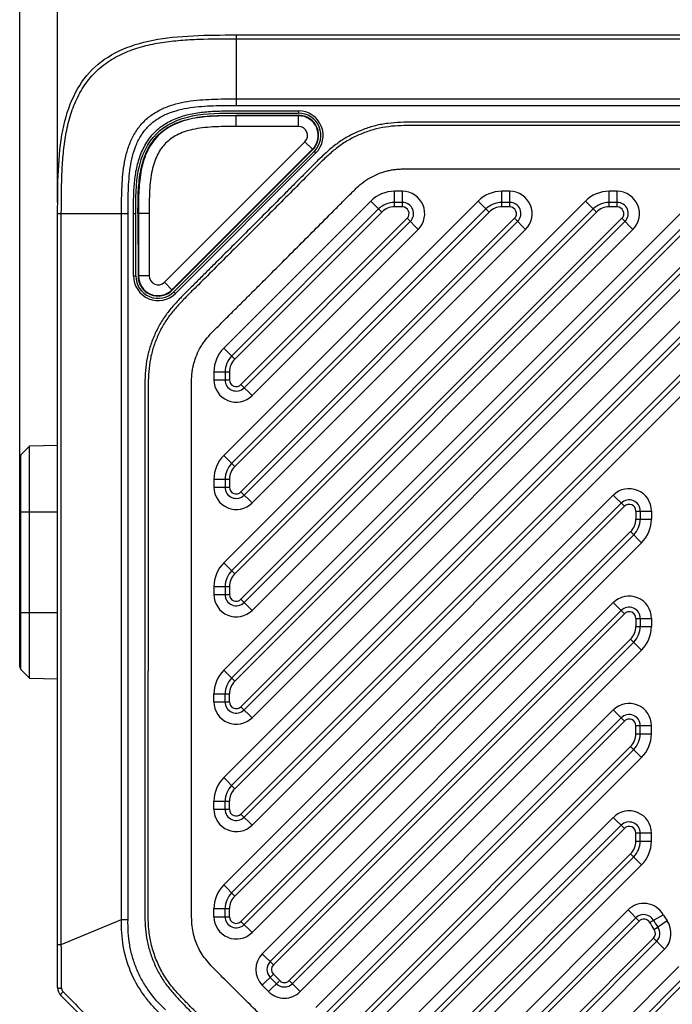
# Model space of a CAD drawing. Header units: millimetres. Extents: x 16 to 357, y 137 to 375.
# Tile 9 of 15: x 161 to 191, y 306 to 350. Entities that reach past the tile are written whole.
import ezdxf
from ezdxf.enums import TextEntityAlignment as Align

# ---------------------------------------------------------------- set-up
doc = ezdxf.new("R2010")
doc.units = ezdxf.units.MM
doc.header["$LTSCALE"] = 16.335
doc.layers.get('0').update_dxf_attribs({"linetype": 'CONTINUOUS'})
doc.layers.add('00_COMPONENTS', color=7, linetype='CONTINUOUS')
doc.layers.add('51__DRAFT_DIMS', color=7, linetype='CONTINUOUS')
doc.styles.get("Standard").update_dxf_attribs({"font": 'simfang.ttf'})
doc.dimstyles.new('DIMSTYLE_2', dxfattribs={"dimtxt": 3, "dimasz": 3, "dimexe": 2.5, "dimexo": 0.5, "dimgap": 0.75, "dimtad": 1, "dimdsep": 46, "dimtxsty": 'Standard', "dimblk": '_FILLED', "dimblk1": '_FILLED', "dimblk2": '_FILLED', "dimcen": 0.09, "dimclrt": 3, "dimazin": 2, "dimtp": 0.3, "dimtm": 0.3, "dimtfac": 1, "dimtofl": 0, "dimtmove": 0, "dimatfit": 3, "dimldrblk": '_FILLED', "dimfxl": 0, "dimtolj": 1, "dimarcsym": 0})

# ---------------------------------------------------------------- blocks, each defined once
blk = doc.blocks.new('_FILLED')
at = {"color": 0, "linetype": 'ByBlock'}
blk.add_solid([(0, 0), (-1, 0.167), (-1, -0.167)], dxfattribs=at)
blk = doc.blocks.new('*D4')
at = {"layer": '51__DRAFT_DIMS', "color": 4}
for p, q in [((163.144, 342.051), (163.144, 357.175)), ((205.744, 346.64), (205.744, 357.175)), ((163.144, 354.675), (184.444, 354.675)), ((205.744, 354.675), (184.444, 354.675))]:
    blk.add_line(p, q, dxfattribs=at)
at = {"layer": '51__DRAFT_DIMS', "color": 4, "xscale": 3, "yscale": 3, "zscale": 3, "rotation": 180}
blk.add_blockref('_FILLED', (163.144, 354.675), dxfattribs=at)
at = {"layer": '51__DRAFT_DIMS', "color": 4, "xscale": 3, "yscale": 3, "zscale": 3}
blk.add_blockref('_FILLED', (205.744, 354.675), dxfattribs=at)
at = {"layer": '51__DRAFT_DIMS', "color": 3}
blk.add_text('42.6', height=3, dxfattribs=at).set_placement((184.444, 355.425), align=Align.CENTER)
blk = doc.blocks.new('*D5')
at = {"layer": '51__DRAFT_DIMS', "color": 4}
for p, q in [((161.444, 328.688), (161.444, 365.76)), ((205.744, 346.64), (205.744, 365.76)), ((161.444, 363.26), (183.594, 363.26)), ((205.744, 363.26), (183.594, 363.26))]:
    blk.add_line(p, q, dxfattribs=at)
at = {"layer": '51__DRAFT_DIMS', "color": 4, "xscale": 3, "yscale": 3, "zscale": 3, "rotation": 180}
blk.add_blockref('_FILLED', (161.444, 363.26), dxfattribs=at)
at = {"layer": '51__DRAFT_DIMS', "color": 4, "xscale": 3, "yscale": 3, "zscale": 3}
blk.add_blockref('_FILLED', (205.744, 363.26), dxfattribs=at)
at = {"layer": '51__DRAFT_DIMS', "color": 3}
blk.add_text('44.3', height=3, dxfattribs=at).set_placement((183.594, 364.01), align=Align.CENTER)

msp = doc.modelspace()

# ---------------------------------------------------------------- linework, layer by layer
at = {"layer": '00_COMPONENTS', "color": 4}
for p, q in [((171.144, 349.551), (171.144, 346.397)), ((171.144, 349.385), (199.544, 349.385)), ((171.144, 346.689), (199.544, 346.689)), ((171.144, 346.397), (199.544, 346.397)), ((171.143, 345.451), (171.143, 345.951)), ((173.937, 346.151), (173.937, 346.051)), ((173.937, 345.452), (173.937, 345.952)), ((185.565, 345.641), (184.744, 345.641)), ((185.565, 345.493), (184.744, 345.493)), ((174.574, 344.415), (174.22, 344.769)), ((174.715, 344.273), (168.421, 337.979)), ((174.715, 344.273), (174.644, 344.344)), ((184.744, 343.551), (185.565, 343.551)), ((178.231, 341.851), (178.231, 342.551)), ((178.589, 342.551), (178.231, 342.551)), ((178.589, 341.851), (178.589, 342.551)), ((183.039, 341.851), (183.039, 342.551)), ((183.398, 342.551), (183.039, 342.551)), ((183.398, 341.851), (183.398, 342.551)), ((187.847, 341.851), (187.847, 342.551)), ((188.206, 342.551), (187.847, 342.551)), ((188.206, 341.851), (188.206, 342.551)), ((177.17, 342.112), (170.583, 335.524)), ((181.978, 342.112), (170.583, 330.715)), ((186.786, 342.112), (170.583, 325.906)), ((170.583, 321.098), (191.595, 342.112)), ((177.665, 341.617), (177.17, 342.112)), ((178.589, 341.851), (178.231, 341.851)), ((182.473, 341.617), (181.978, 342.112)), ((183.398, 341.851), (183.039, 341.851)), ((187.281, 341.617), (186.786, 342.112)), ((188.206, 341.851), (187.847, 341.851)), ((163.144, 341.551), (166.298, 341.551)), ((163.309, 308.812), (163.309, 341.551)), ((166.006, 309.929), (166.006, 341.551)), ((166.298, 309.929), (166.298, 341.551)), ((166.544, 338.756), (166.544, 341.551)), ((166.544, 341.551), (166.644, 341.551)), ((167.243, 341.551), (166.743, 341.551)), ((177.665, 341.617), (171.078, 335.029)), ((182.473, 341.617), (171.078, 330.22)), ((187.281, 341.617), (171.078, 325.411)), ((171.078, 320.603), (192.09, 341.617)), ((171.356, 333.892), (178.802, 341.339)), ((171.356, 329.084), (183.61, 341.339)), ((171.356, 324.275), (188.418, 341.339)), ((193.226, 341.339), (171.356, 319.466)), ((179.297, 340.844), (178.802, 341.339)), ((184.105, 340.844), (183.61, 341.339)), ((188.913, 340.844), (188.418, 341.339)), ((171.851, 333.397), (179.297, 340.844)), ((171.851, 328.589), (184.105, 340.844)), ((171.851, 323.78), (188.913, 340.844)), ((193.721, 340.844), (171.851, 318.972)), ((166.544, 338.756), (166.644, 338.756)), ((167.244, 338.758), (166.744, 338.758)), ((170.583, 316.289), (193.036, 338.745)), ((167.927, 338.475), (168.28, 338.122)), ((171.078, 315.794), (193.531, 338.25)), ((168.421, 337.979), (168.351, 338.049)), ((193.809, 337.114), (171.356, 314.658)), ((194.304, 336.619), (171.851, 314.163)), ((171.078, 335.029), (170.583, 335.524)), ((170.144, 334.463), (170.144, 334.104)), ((170.144, 334.463), (170.844, 334.463)), ((170.844, 334.463), (170.844, 334.104)), ((170.144, 334.104), (170.844, 334.104)), ((171.851, 333.397), (171.356, 333.892)), ((161.502, 321.13), (161.502, 330.747)), ((171.078, 330.22), (170.583, 330.715)), ((170.144, 329.654), (170.144, 329.296)), ((170.144, 329.654), (170.844, 329.654)), ((170.844, 329.654), (170.844, 329.296)), ((170.144, 329.296), (170.844, 329.296)), ((171.851, 328.589), (171.356, 329.084)), ((170.583, 311.481), (188.036, 328.936)), ((188.531, 328.441), (188.036, 328.936)), ((161.444, 328.188), (163.144, 328.188)), ((171.078, 310.986), (188.531, 328.441)), ((189.044, 328.229), (189.044, 327.87)), ((189.044, 328.229), (189.744, 328.229)), ((189.744, 328.229), (189.744, 327.87)), ((189.044, 327.87), (189.744, 327.87)), ((188.809, 327.305), (171.356, 309.849)), ((189.304, 326.81), (188.809, 327.305)), ((189.304, 326.81), (171.851, 309.354)), ((171.078, 325.411), (170.583, 325.906)), ((170.144, 324.846), (170.144, 324.487)), ((170.144, 324.846), (170.844, 324.846)), ((170.844, 324.846), (170.844, 324.487)), ((170.144, 324.487), (170.844, 324.487)), ((171.851, 323.78), (171.356, 324.275)), ((172.313, 308.402), (188.036, 324.127)), ((188.531, 323.632), (188.036, 324.127)), ((161.444, 323.688), (163.144, 323.688)), ((172.808, 307.907), (188.531, 323.632)), ((189.044, 323.42), (189.044, 323.062)), ((189.044, 323.42), (189.744, 323.42)), ((189.744, 323.42), (189.744, 323.062)), ((189.044, 323.062), (189.744, 323.062)), ((188.809, 322.496), (173.515, 307.2)), ((189.304, 322.001), (188.809, 322.496)), ((189.304, 322.001), (174.01, 306.705)), ((171.078, 320.603), (170.583, 321.098)), ((170.144, 319.679), (170.144, 320.037)), ((170.144, 320.037), (170.844, 320.037)), ((170.844, 319.679), (170.844, 320.037)), ((170.144, 319.679), (170.844, 319.679)), ((171.851, 318.972), (171.356, 319.466)), ((188.036, 319.319), (174.717, 305.998)), ((188.531, 318.824), (188.036, 319.319)), ((175.212, 305.503), (188.531, 318.824)), ((189.044, 318.253), (189.044, 318.612)), ((189.744, 318.612), (189.044, 318.612)), ((189.744, 318.253), (189.744, 318.612)), ((189.044, 318.253), (189.744, 318.253)), ((188.809, 317.688), (175.919, 304.796)), ((189.304, 317.193), (188.809, 317.688)), ((176.414, 304.301), (189.304, 317.193)), ((171.078, 315.794), (170.583, 316.289)), ((170.144, 314.87), (170.144, 315.229)), ((170.144, 315.229), (170.844, 315.229)), ((170.144, 314.87), (170.844, 314.87)), ((170.844, 314.87), (170.844, 315.229)), ((171.851, 314.163), (171.356, 314.658)), ((188.036, 314.51), (177.121, 303.594)), ((188.531, 314.015), (188.036, 314.51)), ((177.616, 303.099), (188.531, 314.015)), ((189.044, 313.445), (189.044, 313.803)), ((189.744, 313.803), (189.044, 313.803)), ((189.744, 313.445), (189.744, 313.803)), ((189.044, 313.445), (189.744, 313.445)), ((188.809, 312.879), (178.323, 302.392)), ((189.304, 312.384), (188.809, 312.879)), ((178.818, 301.897), (189.304, 312.384)), ((171.078, 310.986), (170.583, 311.481)), ((170.144, 310.061), (170.144, 310.42)), ((170.144, 310.42), (170.844, 310.42)), ((170.144, 310.061), (170.844, 310.061)), ((170.844, 310.061), (170.844, 310.42)), ((188.695, 310.361), (179.594, 301.258)), ((189.19, 309.866), (188.695, 310.361)), ((189.663, 309.802), (190.271, 310.149)), ((163.309, 308.812), (166.006, 309.929)), ((166.006, 309.929), (166.298, 309.929)), ((171.851, 309.354), (171.356, 309.849)), ((180.089, 300.763), (189.19, 309.866)), ((190.441, 309.88), (189.868, 309.479)), ((163.144, 308.812), (163.309, 308.812)), ((189.834, 309.095), (181.225, 300.485)), ((190.329, 308.6), (189.834, 309.095)), ((172.808, 307.907), (172.313, 308.402)), ((181.72, 299.99), (190.329, 308.6)), ((190.976, 307.833), (184.402, 301.258)), ((172.313, 306.988), (172.808, 307.483)), ((173.091, 307.2), (172.808, 307.483)), ((172.596, 306.705), (172.313, 306.988)), ((172.596, 306.705), (173.091, 307.2)), ((174.01, 306.705), (173.515, 307.2)), ((184.897, 300.763), (191.471, 307.338)), ((163.383, 306.707), (163.464, 306.625))]:
    msp.add_line(p, q, dxfattribs=at)
at = {"layer": '00_COMPONENTS', "color": 7}
for p, q in [((171.144, 349.551), (199.544, 349.551)), ((173.937, 345.952), (171.143, 345.951)), ((173.937, 345.931), (171.143, 345.93)), ((173.937, 345.452), (171.143, 345.451)), ((167.927, 338.475), (174.22, 344.769)), ((168.265, 338.137), (174.559, 344.43)), ((168.28, 338.122), (174.574, 344.415)), ((174.644, 344.344), (168.351, 338.049)), ((178.589, 342.051), (178.231, 342.051)), ((183.398, 342.051), (183.039, 342.051)), ((188.206, 342.051), (187.847, 342.051)), ((163.144, 306.889), (163.144, 341.551)), ((166.644, 338.756), (166.644, 341.551)), ((166.743, 341.551), (166.744, 338.758)), ((166.764, 341.551), (166.765, 338.758)), ((167.243, 341.551), (167.244, 338.758)), ((177.524, 341.758), (170.936, 335.17)), ((182.332, 341.758), (170.936, 330.361)), ((187.14, 341.758), (170.936, 325.553)), ((170.936, 320.744), (191.948, 341.758)), ((171.497, 333.751), (178.943, 341.197)), ((171.497, 328.942), (183.751, 341.197)), ((171.497, 324.134), (188.559, 341.197)), ((193.367, 341.197), (171.497, 319.325)), ((170.936, 315.936), (193.39, 338.392)), ((193.951, 336.972), (171.497, 314.516)), ((170.644, 334.463), (170.644, 334.104)), ((161.502, 330.747), (161.884, 331.129)), ((163.144, 331.162), (161.884, 331.129)), ((161.884, 320.748), (161.884, 331.129)), ((161.444, 321.271), (161.444, 330.606)), ((170.644, 329.654), (170.644, 329.296)), ((170.936, 311.127), (188.39, 328.582)), ((189.244, 328.229), (189.244, 327.87)), ((188.951, 327.163), (171.497, 309.708)), ((170.644, 324.846), (170.644, 324.487)), ((172.666, 308.049), (188.39, 323.774)), ((189.244, 323.42), (189.244, 323.062)), ((188.951, 322.355), (173.656, 307.059)), ((161.502, 321.13), (161.884, 320.748)), ((161.884, 320.748), (163.144, 320.715)), ((170.644, 319.679), (170.644, 320.037)), ((175.071, 305.645), (188.39, 318.965)), ((189.244, 318.253), (189.244, 318.612)), ((176.061, 304.655), (188.951, 317.546)), ((170.644, 314.87), (170.644, 315.229)), ((177.475, 303.24), (188.39, 314.157)), ((189.244, 313.445), (189.244, 313.803)), ((178.465, 302.251), (188.951, 312.738)), ((170.644, 310.061), (170.644, 310.42)), ((179.947, 300.904), (189.049, 310.007)), ((181.366, 300.344), (189.975, 308.954)), ((184.755, 300.904), (191.33, 307.48)), ((172.949, 307.059), (172.666, 307.342)), ((163.29, 306.536), (177.128, 292.697))]:
    msp.add_line(p, q, dxfattribs=at)
at = {"layer": '00_COMPONENTS', "color": 4}
for centre, radius, start, end in [((173.937, 345.051), 1.1, 315.0071, 90), ((178.231, 341.051), 1.5, 90, 135.0028), ((178.589, 341.551), 1, 315.0028, 90), ((183.039, 341.051), 1.5, 90, 135.0028), ((183.398, 341.551), 1, 315.0028, 90), ((187.847, 341.051), 1.5, 90, 135.0028), ((188.206, 341.551), 1, 315.0028, 90), ((178.231, 341.051), 0.8, 90, 135.0028), ((178.589, 341.551), 0.3, 315.0028, 90), ((183.039, 341.051), 0.8, 90, 135.0028), ((183.398, 341.551), 0.3, 315.0028, 90), ((187.847, 341.051), 0.8, 90, 135.0028), ((188.206, 341.551), 0.3, 315.0028, 90), ((167.644, 338.756), 1.1, 180, 315.0071), ((171.644, 334.463), 1.5, 135.0028, 180), ((171.644, 334.463), 0.8, 135.0028, 180), ((171.144, 334.104), 1, 180, 315.0028), ((171.144, 334.104), 0.3, 180, 315.0028), ((171.644, 329.654), 1.5, 135.0028, 180), ((171.644, 329.654), 0.8, 135.0028, 180), ((171.144, 329.296), 1, 180, 315.0028), ((171.144, 329.296), 0.3, 180, 315.0028), ((188.744, 328.229), 1, 0, 135.0028), ((188.744, 328.229), 0.3, 0, 135.0028), ((188.244, 327.87), 0.8, 315.0028, 360), ((188.244, 327.87), 1.5, 315.0028, 360), ((171.644, 324.846), 1.5, 135.0028, 180), ((171.644, 324.846), 0.8, 135.0028, 180), ((171.144, 324.487), 1, 180, 315.0028), ((171.144, 324.487), 0.3, 180, 315.0028), ((188.744, 323.42), 1, 0, 135.0028), ((188.744, 323.42), 0.3, 0, 135.0028), ((188.244, 323.062), 0.8, 315.0028, 360), ((188.244, 323.062), 1.5, 315.0028, 360), ((171.644, 320.037), 1.5, 135.0028, 180), ((171.644, 320.037), 0.8, 135.0028, 180), ((171.144, 319.679), 1, 180, 315.0028), ((171.144, 319.679), 0.3, 180, 315.0028), ((188.744, 318.612), 1, 359.999, 135.003), ((188.744, 318.612), 0.3, 0.0033, 135.0036), ((188.244, 318.253), 0.8, 315.0029, 360), ((188.244, 318.253), 1.5, 315.0032, 360), ((171.644, 315.229), 1.5, 135.0028, 180), ((171.644, 315.229), 0.8, 135.0028, 180), ((171.144, 314.87), 1, 180, 315.0028), ((171.144, 314.87), 0.3, 180, 315.0028), ((188.744, 313.803), 1, 359.999, 135.003), ((188.744, 313.803), 0.3, 0.0033, 135.0036), ((188.244, 313.445), 0.8, 315.0029, 360), ((188.244, 313.445), 1.5, 315.0032, 360), ((171.644, 310.42), 1.5, 135.0028, 180), ((171.644, 310.42), 0.8, 135.0028, 180), ((189.402, 309.654), 1, 29.685, 135.0059), ((171.144, 310.061), 1, 180, 315.0028), ((171.144, 310.061), 0.3, 180, 315.0028), ((193.287, 311.869), 3.472, 209.6997, 214.9546), ((189.402, 309.654), 0.3, 29.7058, 135.0165), ((193.287, 311.869), 4.172, 209.696, 214.9523), ((189.622, 309.307), 1, 315.0028, 34.9421), ((189.622, 309.307), 0.3, 315.0028, 34.9421), ((173.02, 307.695), 1, 135.0028, 225), ((173.02, 307.695), 0.3, 135.0028, 225), ((173.303, 307.412), 0.3, 225, 315.0028), ((163.533, 306.854), 0.21, 180.5149, 224.4388), ((173.303, 307.412), 1, 225, 315.0028)]:
    msp.add_arc(centre, radius, start, end, dxfattribs=at)
at = {"layer": '00_COMPONENTS', "color": 7}
for centre, radius, start, end in [((173.937, 345.051), 1, 315.0071, 90), ((173.937, 345.052), 0.9, 315, 90.0071), ((173.937, 345.052), 0.879, 315, 90.0071), ((173.937, 345.052), 0.4, 315, 90.0071), ((178.231, 341.051), 1, 90, 135.0028), ((178.589, 341.551), 0.5, 315.0028, 90), ((183.039, 341.051), 1, 90, 135.0028), ((183.398, 341.551), 0.5, 315.0028, 90), ((187.847, 341.051), 1, 90, 135.0028), ((188.206, 341.551), 0.5, 315.0028, 90), ((167.644, 338.756), 1, 180, 315.0071), ((167.644, 338.758), 0.9, 180.0071, 315), ((167.644, 338.758), 0.879, 180.0071, 315), ((167.644, 338.758), 0.4, 180.0071, 315), ((171.644, 334.463), 1, 135.0028, 180), ((171.144, 334.104), 0.5, 180, 315.0028), ((161.644, 330.606), 0.2, 135, 180), ((171.644, 329.654), 1, 135.0028, 180), ((171.144, 329.296), 0.5, 180, 315.0028), ((188.744, 328.229), 0.5, 0, 135.0028), ((188.244, 327.87), 1, 315.0028, 360), ((171.644, 324.846), 1, 135.0028, 180), ((171.144, 324.487), 0.5, 180, 315.0028), ((188.744, 323.42), 0.5, 0, 135.0028), ((188.244, 323.062), 1, 315.0028, 360), ((161.644, 321.271), 0.2, 180, 225), ((171.644, 320.037), 1, 135.0028, 180), ((171.144, 319.679), 0.5, 180, 315.0028), ((188.744, 318.612), 0.5, 0, 135.0028), ((188.244, 318.253), 1, 315.0028, 360), ((171.644, 315.229), 1, 135.0028, 180), ((171.144, 314.87), 0.5, 180, 315.0028), ((188.744, 313.803), 0.5, 0, 135.0028), ((188.244, 313.445), 1, 315.0028, 360), ((171.644, 310.42), 1, 135.0028, 180), ((171.144, 310.061), 0.5, 180, 315.0028), ((189.402, 309.654), 0.5, 29.7074, 135.0028), ((193.283, 311.867), 3.967, 209.6922, 214.9559), ((189.622, 309.307), 0.5, 315.0028, 34.9421), ((173.02, 307.695), 0.5, 135.0028, 225), ((173.303, 307.412), 0.5, 225, 315.0028), ((163.644, 306.889), 0.5, 180, 225)]:
    msp.add_arc(centre, radius, start, end, dxfattribs=at)
msp.add_open_spline([(163.144, 341.551), (163.144, 342.857), (163.17, 345.456), (164.439, 348.256), (167.239, 349.525), (169.837, 349.551), (171.144, 349.551)], degree=3, dxfattribs=at)
at = {"layer": '00_COMPONENTS', "color": 4}
for points, knots in [([(163.309, 341.551), (163.309, 342.107), (163.312, 342.941), (163.374, 344.052), (163.466, 344.881), (163.631, 345.7), (163.893, 346.494), (164.276, 347.239), (164.798, 347.896), (165.456, 348.419), (166.201, 348.801), (166.995, 349.064), (167.813, 349.228), (168.643, 349.321), (169.753, 349.382), (170.588, 349.385), (171.144, 349.385)], [0, 0, 0, 0, 0.125035, 0.187557, 0.250078, 0.312591, 0.375092, 0.437565, 0.500001, 0.562438, 0.62491, 0.687409, 0.749924, 0.812444, 0.874964, 1, 1, 1, 1]), ([(166.006, 341.551), (166.006, 341.914), (166.009, 342.641), (166.075, 343.55), (166.224, 344.263), (166.4, 344.781), (166.655, 345.267), (166.999, 345.696), (167.428, 346.039), (167.913, 346.294), (168.431, 346.471), (169.145, 346.619), (170.054, 346.686), (170.78, 346.689), (171.144, 346.689)], [0, 0, 0, 0, 0.12495, 0.249887, 0.312411, 0.374949, 0.437479, 0.5, 0.56252, 0.625051, 0.687589, 0.750113, 0.87505, 1, 1, 1, 1]), ([(166.298, 341.551), (166.293, 341.895), (166.303, 342.584), (166.358, 343.445), (166.49, 344.122), (166.649, 344.615), (166.884, 345.079), (167.206, 345.488), (167.616, 345.811), (168.079, 346.046), (168.573, 346.204), (169.25, 346.336), (170.111, 346.392), (170.799, 346.402), (171.144, 346.397)], [0, 0, 0, 0, 0.124947, 0.249884, 0.312404, 0.374946, 0.437478, 0.5, 0.562522, 0.625054, 0.687596, 0.750116, 0.875053, 1, 1, 1, 1]), ([(166.544, 341.551), (166.544, 341.771), (166.543, 342.21), (166.57, 342.868), (166.654, 343.523), (166.799, 344.055), (166.971, 344.46), (167.13, 344.749), (167.321, 345.019), (167.547, 345.26), (167.803, 345.47), (168.176, 345.703), (168.685, 345.917), (169.328, 346.068), (169.984, 346.135), (170.643, 346.153), (171.302, 346.15), (171.96, 346.151), (172.839, 346.151), (173.497, 346.151), (173.937, 346.151)], [0, 0, 0, 0, 0.062504, 0.125003, 0.187487, 0.24995, 0.281212, 0.312486, 0.34377, 0.375046, 0.406329, 0.437595, 0.500036, 0.562497, 0.624982, 0.687481, 0.749985, 0.812489, 0.874993, 1, 1, 1, 1]), ([(184.744, 345.641), (184.366, 345.641), (183.609, 345.641), (182.475, 345.639), (181.53, 345.639), (180.774, 345.64), (180.207, 345.641), (179.64, 345.646), (179.073, 345.65), (178.506, 345.642), (178.034, 345.606), (177.66, 345.551), (177.29, 345.471), (176.93, 345.354), (176.58, 345.211), (176.237, 345.052), (175.826, 344.815), (175.377, 344.467), (174.956, 344.087), (174.554, 343.687), (174.155, 343.284), (173.756, 342.881), (173.223, 342.344), (172.557, 341.674), (171.755, 340.872), (170.953, 340.071), (170.283, 339.404), (169.747, 338.871), (169.411, 338.538), (169.143, 338.272), (168.874, 338.006), (168.609, 337.736), (168.355, 337.456), (168.11, 337.169), (167.884, 336.864), (167.691, 336.539), (167.519, 336.202), (167.336, 335.765), (167.172, 335.221), (167.085, 334.659), (167.05, 334.093), (167.043, 333.526), (167.048, 332.959), (167.051, 332.392), (167.052, 331.825), (167.054, 331.069), (167.055, 330.124), (167.056, 328.99), (167.055, 327.855), (167.054, 326.721), (167.053, 325.209), (167.053, 323.319), (167.053, 321.807), (167.053, 321.051)], [0, 0, 0, 0, 0.03125, 0.0625, 0.09375, 0.109375, 0.125, 0.140624, 0.15625, 0.171875, 0.187501, 0.195316, 0.203129, 0.218752, 0.226567, 0.234382, 0.250004, 0.265627, 0.281252, 0.296877, 0.312502, 0.328127, 0.343752, 0.375002, 0.406252, 0.437502, 0.468751, 0.484376, 0.500001, 0.507814, 0.515627, 0.531251, 0.539064, 0.546879, 0.562501, 0.570315, 0.57813, 0.593756, 0.609379, 0.625001, 0.640626, 0.656251, 0.671876, 0.687501, 0.703126, 0.718751, 0.750001, 0.781251, 0.812501, 0.84375, 0.875, 0.9375, 1, 1, 1, 1]), ([(184.744, 345.493), (184.366, 345.493), (183.612, 345.493), (182.48, 345.491), (181.537, 345.491), (180.782, 345.492), (180.216, 345.494), (179.65, 345.496), (179.086, 345.503), (178.525, 345.494), (177.968, 345.453), (177.419, 345.358), (176.891, 345.185), (176.382, 344.965), (175.9, 344.687), (175.461, 344.344), (175.046, 343.968), (174.647, 343.571), (174.118, 343.035), (173.453, 342.366), (172.655, 341.563), (171.855, 340.762), (171.054, 339.962), (170.252, 339.164), (169.583, 338.499), (169.046, 337.971), (168.653, 337.569), (168.281, 337.152), (167.949, 336.704), (167.684, 336.215), (167.472, 335.703), (167.312, 335.17), (167.231, 334.619), (167.197, 334.061), (167.191, 333.499), (167.196, 332.935), (167.198, 332.369), (167.2, 331.803), (167.202, 331.048), (167.204, 330.105), (167.204, 328.973), (167.203, 327.841), (167.202, 326.71), (167.201, 325.201), (167.201, 323.314), (167.201, 321.805), (167.202, 321.051)], [0, 0, 0, 0, 0.031385, 0.062772, 0.094164, 0.109861, 0.125561, 0.141262, 0.156934, 0.172504, 0.187987, 0.20333, 0.218693, 0.234103, 0.249435, 0.264833, 0.280363, 0.295971, 0.311662, 0.343054, 0.374446, 0.405837, 0.437229, 0.46862, 0.500012, 0.515678, 0.531286, 0.546798, 0.562169, 0.577515, 0.592928, 0.608275, 0.62364, 0.639148, 0.654737, 0.67042, 0.686117, 0.701813, 0.71751, 0.748901, 0.780291, 0.811679, 0.843066, 0.874452, 0.937226, 1, 1, 1, 1]), ([(195.924, 345.405), (195.823, 345.447), (195.616, 345.523), (195.295, 345.597), (194.968, 345.631), (194.641, 345.647), (194.316, 345.646), (193.883, 345.643), (193.343, 345.642), (192.695, 345.64), (192.047, 345.64), (191.399, 345.64), (190.534, 345.64), (189.454, 345.641), (188.158, 345.641), (186.861, 345.641), (185.997, 345.641), (185.565, 345.641)], [0, 0, 0, 0, 0.031648, 0.063414, 0.095014, 0.126446, 0.157781, 0.188969, 0.251349, 0.313731, 0.376115, 0.438501, 0.500888, 0.625666, 0.750446, 0.875224, 1, 1, 1, 1]), ([(195.868, 345.269), (195.771, 345.308), (195.575, 345.38), (195.269, 345.451), (194.955, 345.484), (194.637, 345.499), (194.315, 345.498), (193.884, 345.495), (193.344, 345.494), (192.695, 345.492), (192.047, 345.492), (191.399, 345.492), (190.534, 345.492), (189.454, 345.493), (188.158, 345.493), (186.861, 345.493), (185.997, 345.493), (185.565, 345.493)], [0, 0, 0, 0, 0.030409, 0.060542, 0.091047, 0.121923, 0.153001, 0.184382, 0.247136, 0.309886, 0.372632, 0.435374, 0.498114, 0.623585, 0.749053, 0.874524, 1, 1, 1, 1]), ([(169.143, 321.051), (169.143, 321.772), (169.143, 323.213), (169.143, 325.014), (169.144, 326.453), (169.144, 327.531), (169.144, 328.61), (169.145, 329.691), (169.144, 330.594), (169.143, 331.318), (169.143, 331.864), (169.141, 332.411), (169.14, 332.961), (169.138, 333.499), (169.138, 333.994), (169.155, 334.37), (169.197, 334.638), (169.257, 334.899), (169.365, 335.22), (169.517, 335.523), (169.659, 335.749), (169.82, 335.968), (170.076, 336.247), (170.427, 336.599), (170.81, 336.979), (171.199, 337.366), (171.586, 337.752), (171.972, 338.136), (172.483, 338.646), (173.12, 339.282), (173.884, 340.047), (174.65, 340.815), (175.291, 341.459), (175.806, 341.976), (176.125, 342.299), (176.374, 342.544), (176.59, 342.753), (176.852, 342.981), (177.195, 343.196), (177.501, 343.337), (177.758, 343.424), (177.952, 343.476), (178.147, 343.514), (178.345, 343.538), (178.557, 343.55), (178.883, 343.557), (179.324, 343.555), (179.871, 343.552), (180.421, 343.551), (180.966, 343.55), (181.688, 343.55), (182.588, 343.55), (183.666, 343.551), (184.384, 343.551), (184.744, 343.551)], [0, 0, 0, 0, 0.065533, 0.130982, 0.163661, 0.196311, 0.228975, 0.261703, 0.294545, 0.311024, 0.327551, 0.344132, 0.360772, 0.377455, 0.393064, 0.405756, 0.411627, 0.417699, 0.430023, 0.442348, 0.448408, 0.454272, 0.467033, 0.482743, 0.499457, 0.516089, 0.532632, 0.549105, 0.565522, 0.598258, 0.630968, 0.663784, 0.696835, 0.71349, 0.730156, 0.738067, 0.745238, 0.757482, 0.769551, 0.781866, 0.788033, 0.794187, 0.800137, 0.80602, 0.812304, 0.819416, 0.835648, 0.852435, 0.869078, 0.885602, 0.902033, 0.934713, 0.967321, 1, 1, 1, 1]), ([(185.565, 343.551), (185.981, 343.551), (186.812, 343.551), (188.058, 343.551), (189.302, 343.551), (190.337, 343.551), (191.165, 343.551), (191.787, 343.551), (192.412, 343.551), (192.935, 343.551), (193.356, 343.551), (193.673, 343.552), (193.992, 343.552), (194.259, 343.552), (194.469, 343.553), (194.615, 343.553), (194.736, 343.552), (194.831, 343.548), (194.907, 343.539), (195.005, 343.518), (195.079, 343.495), (195.127, 343.475)], [0, 0, 0, 0, 0.130362, 0.260595, 0.390549, 0.520143, 0.584959, 0.649941, 0.715202, 0.780858, 0.81387, 0.847024, 0.880334, 0.913814, 0.930569, 0.946342, 0.959384, 0.968694, 0.975966, 0.983428, 1, 1, 1, 1]), ([(167.053, 321.051), (167.053, 320.319), (167.053, 319.22), (167.054, 317.756), (167.054, 316.657), (167.055, 315.559), (167.056, 314.46), (167.055, 313.362), (167.053, 312.447), (167.051, 311.714), (167.048, 310.982), (167.038, 310.25), (167.075, 309.518), (167.143, 308.972), (167.259, 308.528), (167.382, 308.183), (167.521, 307.844), (167.685, 307.515), (167.877, 307.204), (168.09, 306.906), (168.385, 306.555), (168.761, 306.155), (169.151, 305.767), (169.541, 305.381), (169.931, 304.994), (170.45, 304.478), (171.099, 303.832), (171.877, 303.056), (172.654, 302.28), (173.43, 301.503), (174.206, 300.726), (174.852, 300.077), (175.368, 299.558), (175.756, 299.168), (176.143, 298.779), (176.528, 298.387), (176.92, 298.002), (177.328, 297.634), (177.762, 297.297), (178.238, 297.019), (178.741, 296.797), (179.175, 296.65), (179.532, 296.566), (179.893, 296.506), (180.35, 296.466), (180.899, 296.451), (181.357, 296.455), (181.723, 296.459), (182.089, 296.461), (182.73, 296.463), (183.645, 296.463), (184.377, 296.461), (184.744, 296.461)], [0, 0, 0, 0, 0.0625, 0.093751, 0.125001, 0.156251, 0.187501, 0.218751, 0.250002, 0.265627, 0.281252, 0.312501, 0.328126, 0.343749, 0.359371, 0.367185, 0.375, 0.390623, 0.398437, 0.406251, 0.421876, 0.437501, 0.453126, 0.468751, 0.484376, 0.500001, 0.531252, 0.562502, 0.593752, 0.625002, 0.656252, 0.687503, 0.703128, 0.718753, 0.734378, 0.750003, 0.765628, 0.781253, 0.796877, 0.812499, 0.828123, 0.843746, 0.85156, 0.859374, 0.874999, 0.890624, 0.906249, 0.914062, 0.921874, 0.9375, 0.96875, 1, 1, 1, 1]), ([(184.744, 296.609), (184.396, 296.609), (183.701, 296.61), (182.833, 296.611), (182.14, 296.609), (181.619, 296.607), (181.084, 296.6), (180.522, 296.606), (179.92, 296.646), (179.286, 296.761), (178.66, 296.985), (178.066, 297.273), (177.548, 297.639), (177.101, 298.035), (176.698, 298.427), (176.322, 298.809), (175.953, 299.179), (175.464, 299.672), (174.851, 300.288), (174.115, 301.027), (173.379, 301.765), (172.642, 302.502), (171.904, 303.238), (171.166, 303.974), (170.55, 304.587), (170.057, 305.077), (169.688, 305.445), (169.315, 305.814), (168.93, 306.194), (168.535, 306.608), (168.14, 307.071), (167.791, 307.608), (167.521, 308.208), (167.317, 308.836), (167.225, 309.465), (167.195, 310.056), (167.191, 310.611), (167.197, 311.143), (167.198, 311.666), (167.2, 312.187), (167.202, 312.881), (167.203, 313.749), (167.204, 314.792), (167.203, 315.834), (167.202, 317.225), (167.201, 318.964), (167.201, 320.355), (167.201, 321.051)], [0, 0, 0, 0, 0.029885, 0.059707, 0.074575, 0.089403, 0.104538, 0.12049, 0.13773, 0.156318, 0.175655, 0.194694, 0.212826, 0.229951, 0.245972, 0.261131, 0.275992, 0.290905, 0.320804, 0.350648, 0.380499, 0.410361, 0.440214, 0.470069, 0.499926, 0.514851, 0.529778, 0.544717, 0.559937, 0.57625, 0.593899, 0.612148, 0.63103, 0.650318, 0.66867, 0.68547, 0.701168, 0.716292, 0.731225, 0.746119, 0.761018, 0.790877, 0.820719, 0.850585, 0.880462, 0.940232, 1, 1, 1, 1]), ([(180.579, 298.554), (180.45, 298.559), (180.205, 298.575), (179.855, 298.632), (179.588, 298.719), (179.385, 298.8), (179.181, 298.893), (178.926, 299.039), (178.636, 299.269), (178.342, 299.538), (178.038, 299.836), (177.725, 300.151), (177.299, 300.584), (176.762, 301.122), (176.119, 301.77), (175.26, 302.631), (174.4, 303.492), (173.539, 304.352), (172.893, 304.997), (172.247, 305.641), (171.6, 306.284), (171.061, 306.821), (170.631, 307.246), (170.32, 307.555), (170.033, 307.854), (169.778, 308.142), (169.565, 308.435), (169.411, 308.743), (169.287, 309.055), (169.198, 309.384), (169.157, 309.747), (169.139, 310.146), (169.135, 310.574), (169.141, 311.171), (169.143, 311.93), (169.146, 312.842), (169.147, 313.756), (169.147, 314.668), (169.147, 315.885), (169.146, 317.404), (169.145, 319.228), (169.145, 320.443), (169.145, 321.051)], [0, 0, 0, 0, 0.013953, 0.026531, 0.038351, 0.044255, 0.050236, 0.062609, 0.075901, 0.090298, 0.105739, 0.121942, 0.138479, 0.171438, 0.204354, 0.23731, 0.303196, 0.336141, 0.369092, 0.402029, 0.434977, 0.467926, 0.484366, 0.500445, 0.51549, 0.529218, 0.542086, 0.554537, 0.566482, 0.578335, 0.591383, 0.605947, 0.621544, 0.637736, 0.670677, 0.703674, 0.736615, 0.769574, 0.802512, 0.868353, 0.934172, 1, 1, 1, 1]), ([(167.763, 305.686), (167.621, 305.823), (167.346, 306.107), (166.852, 306.724), (166.368, 307.594), (166.096, 308.551), (166.009, 309.336), (166.002, 309.732), (166.006, 309.929)], [0, 0, 0, 0, 0.125079, 0.25017, 0.5, 0.749829, 0.874921, 1, 1, 1, 1]), ([(167.97, 305.893), (167.697, 306.15), (167.321, 306.576), (166.917, 307.211), (166.671, 307.719), (166.485, 308.253), (166.322, 308.987), (166.287, 309.554), (166.298, 309.929)], [0, 0, 0, 0, 0.249846, 0.374915, 0.5, 0.625085, 0.750154, 1, 1, 1, 1]), ([(163.323, 306.852), (163.321, 307.015), (163.316, 307.668), (163.31, 308.321), (163.309, 308.812)], [0, 0, 0, 0, 0.249, 1, 1, 1, 1]), ([(163.144, 306.889), (163.144, 306.887), (163.147, 306.882), (163.164, 306.874), (163.199, 306.865), (163.255, 306.857), (163.298, 306.854), (163.323, 306.852)], [0, 0, 0, 0, 0.035416, 0.093969, 0.296423, 0.606519, 1, 1, 1, 1]), ([(163.29, 306.536), (163.285, 306.541), (163.286, 306.557), (163.293, 306.576), (163.308, 306.607), (163.338, 306.652), (163.366, 306.688), (163.383, 306.707)], [0, 0, 0, 0, 0.108701, 0.198491, 0.314335, 0.618737, 1, 1, 1, 1]), ([(163.464, 306.625), (163.779, 306.304), (164.413, 305.66), (165.046, 305.015), (165.367, 304.694)], [0, 0, 0, 0, 0.497737, 1, 1, 1, 1])]:
    msp.add_open_spline(points, degree=3, knots=knots, dxfattribs=at)
at = {"layer": '00_COMPONENTS', "color": 7}
for points, knots in [([(166.644, 341.551), (166.644, 342.208), (166.641, 343.555), (167.402, 345.292), (169.142, 346.054), (170.961, 346.05), (172.539, 346.051), (173.471, 346.051), (173.937, 346.051)], [0, 0, 0, 0, 0.184325, 0.36865, 0.552975, 0.7373, 0.86865, 1, 1, 1, 1]), ([(166.743, 341.551), (166.743, 341.834), (166.744, 342.414), (166.797, 343.149), (166.916, 343.752), (167.066, 344.215), (167.296, 344.666), (167.621, 345.072), (168.028, 345.397), (168.479, 345.628), (168.942, 345.778), (169.545, 345.897), (170.28, 345.951), (170.859, 345.951), (171.143, 345.951)], [0, 0, 0, 0, 0.11431, 0.23398, 0.29663, 0.361817, 0.429852, 0.5, 0.570147, 0.638183, 0.70337, 0.76602, 0.88569, 1, 1, 1, 1]), ([(171.143, 345.93), (170.834, 345.93), (170.218, 345.93), (169.447, 345.865), (168.844, 345.729), (168.407, 345.573), (167.999, 345.35), (167.639, 345.055), (167.344, 344.694), (167.121, 344.287), (166.965, 343.85), (166.863, 343.397), (166.804, 342.938), (166.764, 342.322), (166.764, 341.859), (166.764, 341.551)], [0, 0, 0, 0, 0.125009, 0.249957, 0.312461, 0.374966, 0.437468, 0.499968, 0.562468, 0.62497, 0.687474, 0.749979, 0.812485, 0.874992, 1, 1, 1, 1]), ([(171.143, 345.451), (170.963, 345.451), (170.611, 345.451), (170.102, 345.436), (169.63, 345.396), (169.203, 345.324), (168.821, 345.219), (168.491, 345.078), (168.211, 344.907), (167.976, 344.704), (167.776, 344.467), (167.607, 344.184), (167.468, 343.852), (167.365, 343.469), (167.296, 343.04), (167.243, 342.397), (167.243, 341.895), (167.243, 341.551)], [0, 0, 0, 0, 0.08105, 0.158757, 0.229566, 0.294594, 0.353958, 0.407571, 0.456002, 0.501378, 0.546851, 0.595478, 0.649296, 0.708852, 0.774052, 0.844716, 1, 1, 1, 1])]:
    msp.add_open_spline(points, degree=3, knots=knots, dxfattribs=at)

# ---------------------------------------------------------------- dimensions: what is measured, and where the dimension line sits
at = {"layer": '51__DRAFT_DIMS', "color": 4}
for base, p1, picture, middle in [((205.744, 363.26), (161.444, 328.188), '*D5', (183.497, 363.26)), ((205.744, 354.675), (163.144, 341.551), '*D4', (184.376, 354.675))]:
    dim = msp.add_linear_dim(base=base, p1=p1, p2=(205.744, 346.14), dimstyle='DIMSTYLE_2', dxfattribs=at)
    dim.commit()
    dim.dimension.update_dxf_attribs({"geometry": picture, "text_midpoint": middle, "dimtype": 160})

doc.saveas('drawing.dxf')
